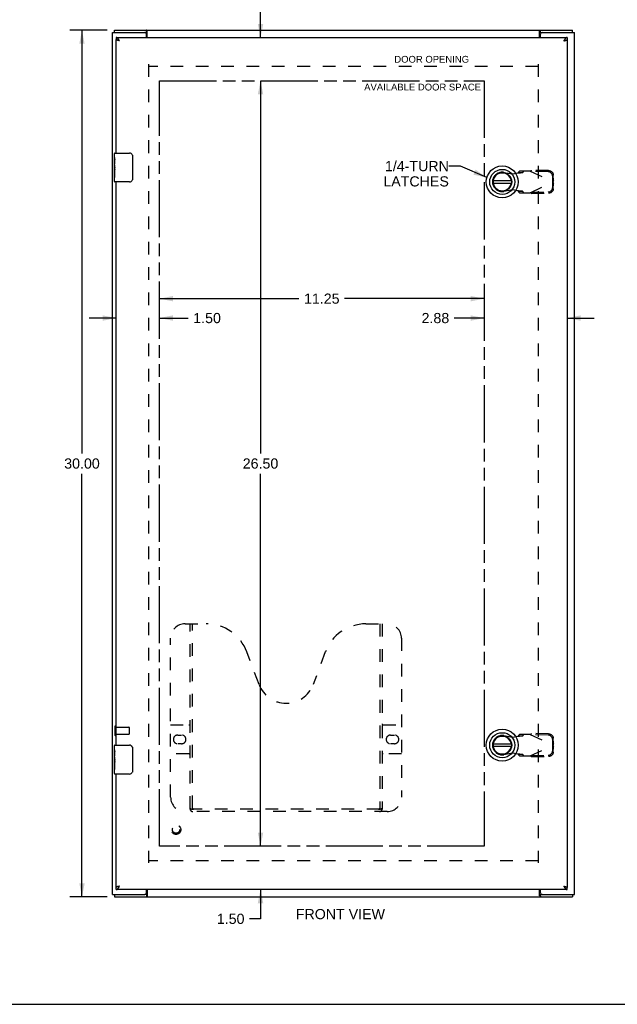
# Model space of a CAD drawing. Header units: inches. Extents: x 0 to 79.9, y 0 to 51.7.
# Tile 2 of 4: x 20.7 to 41.4, y 0 to 34.1. Entities that reach past the tile are written whole.
import ezdxf

# ---------------------------------------------------------------- set-up
doc = ezdxf.new("R2010")
doc.units = ezdxf.units.IN
doc.header["$LTSCALE"] = 4.392617
doc.header["$MEASUREMENT"] = 0
doc.linetypes.add('HIDDEN', pattern=[0.2, 0.1, -0.1])
doc.linetypes.add('PHANTOM', pattern=[0.8, 0.45, -0.05, 0.1, -0.05, 0.1, -0.05])
doc.layers.get('0').update_dxf_attribs({"linetype": 'CONTINUOUS'})
for name, color, linetype in [('02___PRT_ALL_AXES', 7, 'CONTINUOUS'), ('1-4_TURN_RH_OVER_24', 7, 'CONTINUOUS'), ('AVAILABLE_DOOR_SPACE', 7, 'CONTINUOUS'), ('DEFAULT_2', 8, 'HIDDEN'), ('DIMENSIONS', 7, 'CONTINUOUS')]:
    doc.layers.add(name, color=color, linetype=linetype)
doc.styles.get("Standard").update_dxf_attribs({"font": 'arial.ttf'})
doc.dimstyles.new('DIMSTYLE_1', dxfattribs={"dimtxt": 0.352349, "dimasz": 0.469799, "dimexe": 0.09, "dimexo": 0.07, "dimgap": 0.0375, "dimtad": 0, "dimtih": 1, "dimtoh": 1, "dimzin": 4, "dimdsep": 46, "dimtxsty": 'Standard', "dimblk": '_FILLED', "dimblk1": '_FILLED', "dimblk2": '_FILLED', "dimcen": 0.09, "dimazin": 1, "dimtfac": 1, "dimtofl": 0, "dimtmove": 0, "dimatfit": 3, "dimldrblk": '_FILLED', "dimfxl": 1, "dimtolj": 1, "dimtzin": 4, "dimarcsym": 0})
doc.dimstyles.get("Standard").update_dxf_attribs({"dimtxt": 0.399329, "dimasz": 0.469799, "dimexe": 0.09, "dimexo": 0.07, "dimgap": 0.09, "dimtad": 0, "dimtih": 1, "dimtoh": 1, "dimzin": 4, "dimdsep": 46, "dimtxsty": 'Standard', "dimblk": '_FILLED', "dimblk1": '_FILLED', "dimblk2": '_FILLED', "dimcen": 0.09, "dimazin": 1, "dimtp": 0.01, "dimtm": 0.01, "dimtfac": 1, "dimtofl": 0, "dimtmove": 0, "dimatfit": 3, "dimldrblk": '_FILLED', "dimfxl": 1, "dimtolj": 1, "dimtzin": 4, "dimarcsym": 0})

# ---------------------------------------------------------------- blocks, each defined once
blk = doc.blocks.new('_FILLED')
at = {"color": 0, "linetype": 'ByBlock'}
blk.add_solid([(0, 0), (-1, 0.2), (-1, -0.2)], dxfattribs=at)
blk = doc.blocks.new('*D2')
at = {"layer": 'DIMENSIONS', "color": 2, "linetype": 'Continuous'}
for p, q in [((23.739, 33.721), (22.442, 33.721)), ((22.865, 33.721), (22.865, 19.074)), ((22.865, 3.721), (22.865, 18.369)), ((23.739, 3.721), (22.442, 3.721))]:
    blk.add_line(p, q, dxfattribs=at)
at = {"layer": 'DIMENSIONS', "color": 2, "linetype": 'Continuous', "xscale": 0.4697986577, "yscale": 0.4697986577, "zscale": 0.4697986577}
for p, rotation in [((22.865, 33.721), 90), ((22.865, 3.721), 270)]:
    blk.add_blockref('_FILLED', p, dxfattribs=dict(at, rotation=rotation))
at = {"layer": 'DIMENSIONS', "color": 2, "linetype": 'Continuous', "insert": (22.865, 18.898), "char_height": 0.3523, "width": 1.23126, "attachment_point": 2, "line_spacing_factor": 0.9}
blk.add_mtext('30.00', dxfattribs=at)
blk = doc.blocks.new('*D7')
at = {"layer": 'DIMENSIONS', "color": 2, "linetype": 'Continuous'}
for p, q in [((29.051, 34.612), (28.64, 34.612)), ((29.051, 33.471), (29.051, 34.612)), ((29.051, 31.971), (29.051, 31.032))]:
    blk.add_line(p, q, dxfattribs=at)
at = {"layer": 'DIMENSIONS', "color": 2, "linetype": 'Continuous', "xscale": 0.4697986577, "yscale": 0.4697986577, "zscale": 0.4697986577}
for p, rotation in [((29.051, 33.471), 270), ((29.051, 31.971), 90)]:
    blk.add_blockref('_FILLED', p, dxfattribs=dict(at, rotation=rotation))
at = {"layer": 'DIMENSIONS', "color": 2, "linetype": 'Continuous', "insert": (28.464, 34.788), "char_height": 0.3523, "width": 0.9575, "attachment_point": 3, "line_spacing_factor": 0.9}
blk.add_mtext('1.50', dxfattribs=at)
blk = doc.blocks.new('*D8')
at = {"layer": 'DIMENSIONS', "color": 2, "linetype": 'Continuous'}
for p, q in [((29.051, 31.971), (29.051, 19.074)), ((29.051, 5.471), (29.051, 18.369))]:
    blk.add_line(p, q, dxfattribs=at)
at = {"layer": 'DIMENSIONS', "color": 2, "linetype": 'Continuous', "xscale": 0.4697986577, "yscale": 0.4697986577, "zscale": 0.4697986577}
for p, rotation in [((29.051, 31.971), 90), ((29.051, 5.471), 270)]:
    blk.add_blockref('_FILLED', p, dxfattribs=dict(at, rotation=rotation))
at = {"layer": 'DIMENSIONS', "color": 2, "linetype": 'Continuous', "insert": (29.051, 18.898), "char_height": 0.3523, "width": 1.23126, "attachment_point": 2, "line_spacing_factor": 0.9}
blk.add_mtext('26.50', dxfattribs=at)
blk = doc.blocks.new('*D9')
at = {"layer": 'DIMENSIONS', "color": 2, "linetype": 'Continuous'}
for p, q in [((29.051, 5.471), (29.051, 6.411)), ((29.051, 3.971), (29.051, 2.96)), ((29.051, 2.96), (28.671, 2.96))]:
    blk.add_line(p, q, dxfattribs=at)
at = {"layer": 'DIMENSIONS', "color": 2, "linetype": 'Continuous', "xscale": 0.4697986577, "yscale": 0.4697986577, "zscale": 0.4697986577}
for p, rotation in [((29.051, 5.471), 270), ((29.051, 3.971), 90)]:
    blk.add_blockref('_FILLED', p, dxfattribs=dict(at, rotation=rotation))
at = {"layer": 'DIMENSIONS', "color": 2, "linetype": 'Continuous', "insert": (28.495, 3.136), "char_height": 0.3523, "width": 0.9575, "attachment_point": 3, "line_spacing_factor": 0.9}
blk.add_mtext('1.50', dxfattribs=at)
blk = doc.blocks.new('*D10')
at = {"layer": 'DIMENSIONS', "color": 2, "linetype": 'Continuous'}
for p, q in [((24.049, 23.758), (23.11, 23.758)), ((25.549, 23.758), (26.544, 23.758))]:
    blk.add_line(p, q, dxfattribs=at)
at = {"layer": 'DIMENSIONS', "color": 2, "linetype": 'Continuous', "xscale": 0.4697986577, "yscale": 0.4697986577, "zscale": 0.4697986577}
blk.add_blockref('_FILLED', (24.049, 23.758), dxfattribs=at)
at = {"layer": 'DIMENSIONS', "color": 2, "linetype": 'Continuous', "xscale": 0.4697986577, "yscale": 0.4697986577, "zscale": 0.4697986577, "rotation": 180}
blk.add_blockref('_FILLED', (25.549, 23.758), dxfattribs=at)
at = {"layer": 'DIMENSIONS', "color": 2, "linetype": 'Continuous', "insert": (26.72, 23.934), "char_height": 0.3523, "width": 0.9575, "attachment_point": 1, "line_spacing_factor": 0.9}
blk.add_mtext('1.50', dxfattribs=at)
blk = doc.blocks.new('*D11')
at = {"layer": 'DIMENSIONS', "color": 2, "linetype": 'Continuous'}
for p, q in [((25.549, 24.429), (30.383, 24.429)), ((36.799, 24.429), (31.966, 24.429))]:
    blk.add_line(p, q, dxfattribs=at)
at = {"layer": 'DIMENSIONS', "color": 2, "linetype": 'Continuous', "xscale": 0.4697986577, "yscale": 0.4697986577, "zscale": 0.4697986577, "rotation": 180}
blk.add_blockref('_FILLED', (25.549, 24.429), dxfattribs=at)
at = {"layer": 'DIMENSIONS', "color": 2, "linetype": 'Continuous', "xscale": 0.4697986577, "yscale": 0.4697986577, "zscale": 0.4697986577}
blk.add_blockref('_FILLED', (36.799, 24.429), dxfattribs=at)
at = {"layer": 'DIMENSIONS', "color": 2, "linetype": 'Continuous', "insert": (31.174, 24.606), "char_height": 0.3523, "width": 1.23126, "attachment_point": 2, "line_spacing_factor": 0.9}
blk.add_mtext('11.25', dxfattribs=at)
blk = doc.blocks.new('*D12')
at = {"layer": 'DIMENSIONS', "color": 2, "linetype": 'Continuous'}
for p, q in [((36.799, 23.758), (35.765, 23.758)), ((39.674, 23.758), (40.614, 23.758))]:
    blk.add_line(p, q, dxfattribs=at)
at = {"layer": 'DIMENSIONS', "color": 2, "linetype": 'Continuous', "xscale": 0.4697986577, "yscale": 0.4697986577, "zscale": 0.4697986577}
blk.add_blockref('_FILLED', (36.799, 23.758), dxfattribs=at)
at = {"layer": 'DIMENSIONS', "color": 2, "linetype": 'Continuous', "xscale": 0.4697986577, "yscale": 0.4697986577, "zscale": 0.4697986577, "rotation": 180}
blk.add_blockref('_FILLED', (39.674, 23.758), dxfattribs=at)
at = {"layer": 'DIMENSIONS', "color": 2, "linetype": 'Continuous', "insert": (35.589, 23.934), "char_height": 0.3523, "width": 0.9575, "attachment_point": 3, "line_spacing_factor": 0.9}
blk.add_mtext('2.88', dxfattribs=at)

msp = doc.modelspace()

# ---------------------------------------------------------------- linework, layer by layer
at = {"color": 3, "linetype": 'Continuous'}
for p, q in [((23.924, 3.796), (23.924, 33.646)), ((23.924, 33.646), (25.039, 33.646)), ((23.987, 33.721), (39.861, 33.721)), ((24.049, 33.471), (39.674, 33.471)), ((25.099, 33.471), (25.099, 33.586)), ((25.126, 33.471), (25.126, 33.691)), ((38.722, 33.471), (38.722, 33.691)), ((38.749, 33.471), (38.749, 33.586)), ((38.809, 33.646), (39.924, 33.646)), ((39.924, 3.796), (39.924, 33.646)), ((24.049, 29.471), (24.049, 33.396)), ((24.122, 33.365), (24.116, 33.366)), ((24.127, 33.364), (24.122, 33.365)), ((24.132, 33.362), (24.127, 33.364)), ((24.138, 33.361), (24.132, 33.362)), ((24.144, 33.36), (24.138, 33.361)), ((24.152, 33.358), (24.144, 33.36)), ((24.155, 33.373), (24.151, 33.379)), ((24.166, 33.354), (24.152, 33.358)), ((24.159, 33.367), (24.155, 33.373)), ((24.166, 33.354), (24.159, 33.367)), ((39.565, 33.367), (39.557, 33.354)), ((39.569, 33.373), (39.565, 33.367)), ((39.577, 33.359), (39.586, 33.361)), ((39.586, 33.361), (39.591, 33.362)), ((39.591, 33.362), (39.597, 33.364)), ((39.597, 33.364), (39.602, 33.365)), ((39.602, 33.365), (39.607, 33.366)), ((39.607, 33.366), (39.613, 33.367)), ((39.674, 33.396), (39.674, 4.046)), ((24.049, 8.971), (24.049, 28.471)), ((24.049, 4.046), (24.049, 7.971)), ((23.924, 3.796), (25.039, 3.796)), ((39.674, 3.971), (24.049, 3.971)), ((24.124, 4.079), (24.119, 4.077)), ((24.13, 4.08), (24.124, 4.079)), ((24.135, 4.081), (24.13, 4.08)), ((24.144, 4.083), (24.135, 4.081)), ((24.155, 4.086), (24.144, 4.083)), ((24.166, 4.088), (24.155, 4.086)), ((24.155, 4.07), (24.159, 4.076)), ((24.159, 4.076), (24.166, 4.088)), ((25.099, 3.856), (25.099, 3.971)), ((25.126, 3.971), (25.126, 3.752)), ((38.722, 3.752), (38.722, 3.971)), ((38.749, 3.856), (38.749, 3.971)), ((38.809, 3.796), (39.924, 3.796)), ((39.557, 4.088), (39.56, 4.088)), ((39.557, 4.088), (39.565, 4.076)), ((39.56, 4.088), (39.572, 4.085)), ((39.565, 4.076), (39.569, 4.07)), ((39.569, 4.07), (39.573, 4.064)), ((39.572, 4.085), (39.58, 4.083)), ((39.58, 4.083), (39.586, 4.082)), ((39.586, 4.082), (39.591, 4.08)), ((39.591, 4.08), (39.597, 4.079)), ((39.597, 4.079), (39.602, 4.078)), ((39.602, 4.078), (39.607, 4.077)), ((23.987, 3.721), (39.861, 3.721))]:
    msp.add_line(p, q, dxfattribs=at)
at = {"color": 7, "linetype": 'Continuous'}
for p, q in [((23.987, 33.646), (23.987, 33.721)), ((24.049, 33.471), (24.049, 33.396)), ((25.039, 33.646), (25.101, 33.646)), ((25.101, 33.646), (25.101, 33.721)), ((38.748, 33.646), (38.748, 33.721)), ((38.748, 33.646), (38.809, 33.646)), ((39.674, 33.471), (39.674, 33.396)), ((39.861, 33.646), (39.861, 33.721)), ((24.004, 29.471), (24.514, 29.471)), ((24.614, 29.371), (24.614, 28.571)), ((23.989, 28.856), (23.989, 28.889)), ((23.989, 28.486), (23.989, 28.626)), ((24.514, 28.471), (24.004, 28.471)), ((37.737, 28.511), (37.112, 28.511)), ((37.112, 28.432), (37.737, 28.432)), ((24.004, 8.971), (24.514, 8.971)), ((24.614, 8.871), (24.614, 8.071)), ((37.737, 9.011), (37.112, 9.011)), ((37.112, 8.932), (37.737, 8.932)), ((23.989, 8.356), (23.989, 8.389)), ((23.989, 7.986), (23.989, 8.126)), ((24.514, 7.971), (24.004, 7.971)), ((23.987, 3.796), (23.987, 3.721)), ((24.049, 3.971), (24.049, 4.046)), ((25.101, 3.796), (25.039, 3.796)), ((25.101, 3.796), (25.101, 3.721)), ((38.809, 3.796), (38.748, 3.796)), ((38.748, 3.796), (38.748, 3.721)), ((39.674, 3.971), (39.674, 4.046)), ((39.861, 3.796), (39.861, 3.721)), ((0, 0), (79.866, 0))]:
    msp.add_line(p, q, dxfattribs=at)
at = {"color": 3, "linetype": 'Continuous'}
for points in [[(24.151, 33.379), (24.149, 33.382), (24.147, 33.385), (24.145, 33.388), (24.143, 33.391), (24.141, 33.393), (24.139, 33.396), (24.137, 33.399), (24.135, 33.402), (24.133, 33.405), (24.131, 33.407), (24.129, 33.41), (24.127, 33.413), (24.125, 33.415), (24.124, 33.418), (24.122, 33.421), (24.12, 33.423), (24.118, 33.426), (24.116, 33.428), (24.114, 33.43), (24.112, 33.433), (24.11, 33.435), (24.108, 33.437), (24.106, 33.439), (24.104, 33.441), (24.102, 33.443), (24.1, 33.445), (24.098, 33.447), (24.096, 33.449), (24.094, 33.451), (24.092, 33.452), (24.09, 33.454), (24.088, 33.456), (24.086, 33.457), (24.085, 33.459), (24.083, 33.46), (24.081, 33.461), (24.079, 33.462), (24.077, 33.464), (24.075, 33.465), (24.073, 33.466), (24.071, 33.467), (24.069, 33.467), (24.067, 33.468), (24.065, 33.469), (24.063, 33.469), (24.061, 33.47), (24.059, 33.47), (24.057, 33.471), (24.055, 33.471), (24.053, 33.471), (24.051, 33.471), (24.049, 33.471)], [(25.117, 33.706), (25.116, 33.708), (25.115, 33.71), (25.114, 33.711), (25.113, 33.713), (25.111, 33.715), (25.11, 33.716), (25.109, 33.717), (25.108, 33.718), (25.107, 33.719), (25.106, 33.72), (25.105, 33.721), (25.104, 33.721), (25.103, 33.721), (25.102, 33.721), (25.101, 33.721)], [(25.126, 33.691), (25.125, 33.692), (25.124, 33.693), (25.123, 33.695), (25.122, 33.696), (25.121, 33.698), (25.12, 33.7), (25.119, 33.702), (25.117, 33.706)], [(38.722, 33.691), (38.723, 33.692), (38.725, 33.693), (38.726, 33.695), (38.727, 33.696), (38.728, 33.698), (38.729, 33.7), (38.73, 33.702)], [(38.73, 33.702), (38.732, 33.706), (38.733, 33.708), (38.734, 33.71), (38.735, 33.711), (38.736, 33.713), (38.737, 33.715), (38.739, 33.716), (38.74, 33.717), (38.741, 33.718), (38.742, 33.719), (38.743, 33.72), (38.744, 33.721), (38.745, 33.721), (38.746, 33.721), (38.747, 33.721), (38.748, 33.721)], [(39.674, 33.471), (39.672, 33.471), (39.671, 33.471), (39.669, 33.471), (39.667, 33.471), (39.665, 33.47), (39.663, 33.47), (39.661, 33.469), (39.659, 33.469), (39.657, 33.468), (39.655, 33.467), (39.653, 33.467), (39.651, 33.466), (39.649, 33.465), (39.647, 33.464), (39.645, 33.462), (39.643, 33.461), (39.641, 33.46), (39.639, 33.459), (39.637, 33.457), (39.635, 33.456), (39.633, 33.454), (39.632, 33.452), (39.63, 33.451), (39.628, 33.449), (39.626, 33.447), (39.624, 33.445), (39.622, 33.443), (39.62, 33.441), (39.618, 33.439), (39.616, 33.437), (39.614, 33.435), (39.612, 33.433), (39.61, 33.43), (39.608, 33.428), (39.606, 33.426), (39.604, 33.423), (39.602, 33.421), (39.6, 33.418), (39.598, 33.415), (39.596, 33.413), (39.594, 33.41), (39.593, 33.407), (39.591, 33.405), (39.589, 33.402), (39.587, 33.399), (39.585, 33.396), (39.583, 33.393), (39.581, 33.391), (39.579, 33.388), (39.577, 33.385), (39.575, 33.382), (39.573, 33.379), (39.569, 33.373)], [(24.116, 33.366), (24.111, 33.367), (24.109, 33.368), (24.106, 33.369), (24.104, 33.369), (24.101, 33.37), (24.099, 33.371), (24.097, 33.371), (24.094, 33.372), (24.092, 33.373), (24.09, 33.373), (24.088, 33.374), (24.086, 33.375), (24.084, 33.375), (24.082, 33.376), (24.08, 33.377), (24.078, 33.377), (24.076, 33.378), (24.074, 33.379), (24.072, 33.379), (24.071, 33.38), (24.069, 33.381), (24.068, 33.381), (24.066, 33.382), (24.065, 33.383), (24.063, 33.383), (24.062, 33.384), (24.061, 33.385), (24.059, 33.385), (24.058, 33.386), (24.057, 33.387), (24.056, 33.387), (24.055, 33.388), (24.054, 33.388), (24.054, 33.389), (24.053, 33.39), (24.052, 33.39), (24.052, 33.391), (24.051, 33.392), (24.051, 33.392), (24.05, 33.393), (24.05, 33.394), (24.05, 33.394), (24.05, 33.395), (24.049, 33.396), (24.049, 33.396)], [(39.557, 33.354), (39.56, 33.355), (39.577, 33.359)], [(39.613, 33.367), (39.615, 33.368), (39.618, 33.369), (39.62, 33.369), (39.622, 33.37), (39.625, 33.371), (39.627, 33.371), (39.629, 33.372), (39.632, 33.373), (39.634, 33.373), (39.636, 33.374), (39.638, 33.375), (39.64, 33.375), (39.642, 33.376), (39.644, 33.377), (39.646, 33.377), (39.648, 33.378), (39.65, 33.379), (39.651, 33.379), (39.653, 33.38), (39.655, 33.381), (39.656, 33.381), (39.658, 33.382), (39.659, 33.383), (39.661, 33.383), (39.662, 33.384), (39.663, 33.385), (39.664, 33.385), (39.666, 33.386), (39.667, 33.387), (39.668, 33.387), (39.669, 33.388), (39.669, 33.388), (39.67, 33.389), (39.671, 33.39), (39.672, 33.39), (39.672, 33.391), (39.673, 33.392), (39.673, 33.392), (39.674, 33.393), (39.674, 33.394), (39.674, 33.394), (39.674, 33.395), (39.674, 33.396), (39.674, 33.396)], [(24.111, 4.075), (24.109, 4.075), (24.106, 4.074), (24.104, 4.073), (24.101, 4.073), (24.099, 4.072), (24.097, 4.071), (24.094, 4.071), (24.092, 4.07), (24.09, 4.069), (24.088, 4.069), (24.086, 4.068), (24.084, 4.067), (24.082, 4.067), (24.08, 4.066), (24.078, 4.065), (24.076, 4.065), (24.074, 4.064), (24.072, 4.063), (24.071, 4.063), (24.069, 4.062), (24.068, 4.061), (24.066, 4.061), (24.065, 4.06), (24.063, 4.059), (24.062, 4.059), (24.061, 4.058), (24.059, 4.058), (24.058, 4.057), (24.057, 4.056), (24.056, 4.056), (24.055, 4.055), (24.054, 4.054), (24.054, 4.054), (24.053, 4.053), (24.052, 4.052), (24.052, 4.052), (24.051, 4.051), (24.051, 4.05), (24.05, 4.05), (24.05, 4.049), (24.05, 4.048), (24.05, 4.048), (24.049, 4.047), (24.049, 4.046)], [(24.049, 3.971), (24.051, 3.971), (24.053, 3.972), (24.055, 3.972), (24.057, 3.972), (24.059, 3.972), (24.061, 3.973), (24.063, 3.973), (24.065, 3.974), (24.067, 3.975), (24.069, 3.975), (24.071, 3.976), (24.073, 3.977), (24.075, 3.978), (24.077, 3.979), (24.079, 3.98), (24.081, 3.981), (24.083, 3.983), (24.085, 3.984), (24.086, 3.986), (24.088, 3.987), (24.09, 3.989), (24.092, 3.99), (24.094, 3.992), (24.096, 3.994), (24.098, 3.996), (24.1, 3.997), (24.102, 3.999), (24.104, 4.001), (24.106, 4.003), (24.108, 4.006), (24.11, 4.008), (24.112, 4.01), (24.114, 4.012), (24.116, 4.015), (24.118, 4.017), (24.12, 4.02), (24.122, 4.022), (24.124, 4.025), (24.125, 4.027), (24.127, 4.03), (24.129, 4.033), (24.131, 4.035), (24.133, 4.038), (24.135, 4.041), (24.137, 4.044), (24.139, 4.046), (24.141, 4.049), (24.143, 4.052), (24.145, 4.055), (24.147, 4.058), (24.149, 4.061), (24.151, 4.064), (24.155, 4.07)], [(24.119, 4.077), (24.116, 4.077), (24.111, 4.075)], [(25.126, 3.752), (25.125, 3.751), (25.124, 3.75), (25.123, 3.748), (25.122, 3.746), (25.121, 3.745), (25.12, 3.743), (25.119, 3.741)], [(38.722, 3.752), (38.723, 3.751), (38.725, 3.75), (38.726, 3.748), (38.727, 3.746), (38.728, 3.745), (38.729, 3.743), (38.73, 3.741), (38.732, 3.737)], [(39.573, 4.064), (39.575, 4.061), (39.577, 4.058), (39.579, 4.055), (39.581, 4.052), (39.583, 4.049), (39.585, 4.046), (39.587, 4.044), (39.589, 4.041), (39.591, 4.038), (39.593, 4.035), (39.594, 4.033), (39.596, 4.03), (39.598, 4.027), (39.6, 4.025), (39.602, 4.022), (39.604, 4.02), (39.606, 4.017), (39.608, 4.015), (39.61, 4.012), (39.612, 4.01), (39.614, 4.008), (39.616, 4.006), (39.618, 4.003), (39.62, 4.001), (39.622, 3.999), (39.624, 3.997), (39.626, 3.996), (39.628, 3.994), (39.63, 3.992), (39.632, 3.99), (39.633, 3.989), (39.635, 3.987), (39.637, 3.986), (39.639, 3.984), (39.641, 3.983), (39.643, 3.981), (39.645, 3.98), (39.647, 3.979), (39.649, 3.978), (39.651, 3.977), (39.653, 3.976), (39.655, 3.975), (39.657, 3.975), (39.659, 3.974), (39.661, 3.973), (39.663, 3.973), (39.665, 3.972), (39.667, 3.972), (39.669, 3.972), (39.671, 3.972), (39.672, 3.971), (39.674, 3.971)], [(39.607, 4.077), (39.613, 4.075), (39.615, 4.075), (39.618, 4.074), (39.62, 4.073), (39.622, 4.073), (39.625, 4.072), (39.627, 4.071), (39.629, 4.071), (39.632, 4.07), (39.634, 4.069), (39.636, 4.069), (39.638, 4.068), (39.64, 4.067), (39.642, 4.067), (39.644, 4.066), (39.646, 4.065), (39.648, 4.065), (39.65, 4.064), (39.651, 4.063), (39.653, 4.063), (39.655, 4.062), (39.656, 4.061), (39.658, 4.061), (39.659, 4.06), (39.661, 4.059), (39.662, 4.059), (39.663, 4.058), (39.664, 4.058), (39.666, 4.057), (39.667, 4.056), (39.668, 4.056), (39.669, 4.055), (39.669, 4.054), (39.67, 4.054), (39.671, 4.053), (39.672, 4.052), (39.672, 4.052), (39.673, 4.051), (39.673, 4.05), (39.674, 4.05), (39.674, 4.049), (39.674, 4.048), (39.674, 4.048), (39.674, 4.047), (39.674, 4.046)], [(25.119, 3.741), (25.117, 3.737), (25.116, 3.735), (25.115, 3.733), (25.114, 3.731), (25.113, 3.73), (25.111, 3.728), (25.11, 3.727), (25.109, 3.725), (25.108, 3.724), (25.107, 3.723), (25.106, 3.723), (25.105, 3.722), (25.104, 3.722), (25.103, 3.722), (25.102, 3.721), (25.101, 3.721)], [(38.732, 3.737), (38.733, 3.735), (38.734, 3.733), (38.735, 3.731), (38.736, 3.73), (38.737, 3.728), (38.739, 3.727), (38.74, 3.725), (38.741, 3.724), (38.742, 3.723), (38.743, 3.723), (38.744, 3.722), (38.745, 3.722), (38.746, 3.722), (38.747, 3.721), (38.748, 3.721)]]:
    msp.add_lwpolyline(points, dxfattribs=at)
at = {"color": 7, "linetype": 'Continuous'}
for points in [[(25.113, 33.64), (25.11, 33.642), (25.109, 33.643), (25.108, 33.643), (25.107, 33.644), (25.106, 33.645), (25.105, 33.645), (25.104, 33.646), (25.103, 33.646), (25.102, 33.646), (25.101, 33.646)], [(25.126, 33.635), (25.126, 33.635), (25.125, 33.635), (25.124, 33.635), (25.123, 33.635), (25.122, 33.635), (25.121, 33.635), (25.119, 33.635), (25.118, 33.636), (25.117, 33.637), (25.116, 33.637), (25.115, 33.638), (25.114, 33.639), (25.113, 33.64)], [(38.722, 33.635), (38.723, 33.635), (38.724, 33.635), (38.725, 33.635), (38.726, 33.635), (38.727, 33.635), (38.728, 33.635), (38.73, 33.635), (38.731, 33.636), (38.732, 33.637), (38.733, 33.637), (38.734, 33.638), (38.735, 33.639), (38.736, 33.64), (38.738, 33.642)], [(38.738, 33.642), (38.739, 33.643), (38.74, 33.643), (38.742, 33.644), (38.743, 33.645), (38.744, 33.645), (38.745, 33.646), (38.746, 33.646), (38.747, 33.646), (38.748, 33.646)], [(24.608, 29.408), (24.61, 29.402), (24.611, 29.396), (24.613, 29.39), (24.614, 29.384), (24.614, 29.378), (24.614, 29.371)], [(24.614, 28.571), (24.614, 28.565), (24.614, 28.559), (24.613, 28.553), (24.611, 28.547), (24.61, 28.541), (24.608, 28.535)], [(24.608, 8.908), (24.61, 8.902), (24.611, 8.896), (24.613, 8.89), (24.614, 8.884), (24.614, 8.878), (24.614, 8.871)], [(24.614, 8.071), (24.614, 8.065), (24.614, 8.059), (24.613, 8.053), (24.611, 8.047), (24.61, 8.041), (24.608, 8.035)], [(25.11, 3.801), (25.109, 3.8), (25.108, 3.799), (25.107, 3.799), (25.106, 3.798), (25.105, 3.797), (25.104, 3.797), (25.103, 3.797), (25.102, 3.796), (25.101, 3.796)], [(25.126, 3.807), (25.126, 3.808), (25.125, 3.808), (25.124, 3.808), (25.123, 3.808), (25.122, 3.808), (25.121, 3.808), (25.119, 3.807), (25.118, 3.807), (25.117, 3.806), (25.116, 3.805), (25.115, 3.805), (25.114, 3.804), (25.113, 3.803), (25.11, 3.801)], [(38.722, 3.807), (38.723, 3.808), (38.724, 3.808), (38.725, 3.808), (38.726, 3.808), (38.727, 3.808), (38.728, 3.808), (38.73, 3.807), (38.731, 3.807), (38.732, 3.806), (38.733, 3.805), (38.734, 3.805), (38.735, 3.804), (38.736, 3.803)], [(38.736, 3.803), (38.738, 3.801), (38.739, 3.8), (38.74, 3.799), (38.742, 3.799), (38.743, 3.798), (38.744, 3.797), (38.745, 3.797), (38.746, 3.797), (38.747, 3.796), (38.748, 3.796)]]:
    msp.add_lwpolyline(points, dxfattribs=at)
for centre, radius in [((37.424, 28.471), 0.551), ((37.424, 28.471), 0.433), ((37.424, 28.471), 0.329), ((37.424, 28.471), 0.317), ((37.424, 8.971), 0.551), ((37.424, 8.971), 0.433), ((37.424, 8.971), 0.329), ((37.424, 8.971), 0.317)]:
    msp.add_circle(centre, radius, dxfattribs=at)
at = {"color": 3, "linetype": 'Continuous'}
for centre, start, end in [((25.039, 33.586), 0, 90), ((38.809, 33.586), 90, 180), ((25.039, 3.856), 270, 360), ((38.809, 3.856), 180, 270)]:
    msp.add_arc(centre, 0.06, start, end, dxfattribs=at)
at = {"color": 7, "linetype": 'Continuous'}
for centre, radius, start, end in [((24.004, 29.456), 0.015, 90, 180), ((24.514, 29.371), 0.1, 21.1999, 90), ((37.424, 28.471), 0.315, 10.0787, 349.9213), ((24.004, 28.486), 0.015, 180, 270), ((24.514, 28.571), 0.1, 270, 338.8001), ((37.424, 8.971), 0.315, 10.0787, 349.9213), ((24.004, 8.956), 0.015, 90, 180), ((24.514, 8.871), 0.1, 21.1999, 90), ((24.004, 7.986), 0.015, 180, 270), ((24.514, 8.071), 0.1, 270, 338.8001)]:
    msp.add_arc(centre, radius, start, end, dxfattribs=at)
at = {"layer": '02___PRT_ALL_AXES', "color": 7, "linetype": 'Continuous'}
for p, q in [((23.989, 29.312), (23.989, 29.456)), ((23.989, 29.233), (23.989, 29.309)), ((23.998, 29.254), (23.989, 29.254)), ((23.989, 29.223), (23.989, 29.233)), ((23.989, 29.087), (23.989, 29.223)), ((23.989, 29.056), (23.989, 29.087)), ((23.989, 29.087), (23.999, 29.087)), ((23.992, 29.024), (23.989, 29.024)), ((23.999, 29.087), (23.999, 29.243)), ((23.989, 28.892), (23.999, 28.892)), ((23.989, 28.856), (23.999, 28.856)), ((23.989, 28.626), (23.989, 28.793)), ((23.989, 28.793), (23.999, 28.793)), ((23.999, 28.903), (23.999, 28.956)), ((23.999, 28.626), (23.999, 28.856)), ((23.989, 28.486), (23.989, 28.626)), ((23.989, 28.626), (23.999, 28.626)), ((23.989, 8.812), (23.989, 8.956)), ((23.989, 8.733), (23.989, 8.809)), ((23.998, 8.754), (23.989, 8.754)), ((23.989, 8.723), (23.989, 8.733)), ((23.989, 8.587), (23.989, 8.723)), ((23.989, 8.587), (23.999, 8.587)), ((23.989, 8.556), (23.989, 8.587)), ((23.992, 8.524), (23.989, 8.524)), ((23.999, 8.587), (23.999, 8.743)), ((23.989, 8.392), (23.999, 8.392)), ((23.989, 8.356), (23.999, 8.356)), ((23.989, 8.293), (23.999, 8.293)), ((23.989, 8.126), (23.989, 8.293)), ((23.999, 8.403), (23.999, 8.456)), ((23.999, 8.126), (23.999, 8.356)), ((23.989, 8.126), (23.999, 8.126)), ((23.989, 7.986), (23.989, 8.126))]:
    msp.add_line(p, q, dxfattribs=at)
at = {"layer": '02___PRT_ALL_AXES', "color": 8, "linetype": 'HIDDEN'}
for p, q in [((24.042, 9.595), (24.489, 9.595)), ((24.042, 9.347), (24.042, 9.595)), ((24.042, 9.347), (24.489, 9.347))]:
    msp.add_line(p, q, dxfattribs=at)
at = {"layer": '02___PRT_ALL_AXES', "color": 7, "linetype": 'Continuous'}
for points in [[(23.989, 29.312), (23.99, 29.309), (23.99, 29.305), (23.991, 29.3), (23.992, 29.293), (23.993, 29.287), (23.995, 29.279), (23.996, 29.271), (23.997, 29.262), (23.999, 29.253), (23.999, 29.243)], [(23.989, 29.056), (23.99, 29.049), (23.99, 29.042), (23.991, 29.033), (23.992, 29.025), (23.993, 29.016), (23.994, 29.007), (23.996, 28.998), (23.997, 28.989), (23.997, 28.98), (23.998, 28.972), (23.999, 28.964), (23.999, 28.956)], [(23.989, 28.793), (23.989, 28.917), (23.989, 28.92), (23.989, 29.054)], [(23.999, 28.903), (23.999, 28.897), (23.999, 28.891), (23.998, 28.885), (23.997, 28.879), (23.997, 28.873), (23.996, 28.867)], [(23.989, 8.812), (23.99, 8.809), (23.99, 8.805), (23.991, 8.8), (23.992, 8.793), (23.993, 8.787), (23.995, 8.779), (23.996, 8.771), (23.997, 8.762), (23.999, 8.753), (23.999, 8.743)], [(23.989, 8.556), (23.99, 8.549), (23.99, 8.542), (23.991, 8.533), (23.992, 8.525), (23.993, 8.516), (23.994, 8.507), (23.996, 8.498), (23.997, 8.489), (23.997, 8.48), (23.998, 8.472), (23.999, 8.464), (23.999, 8.456)], [(23.989, 8.293), (23.989, 8.417), (23.989, 8.42), (23.989, 8.554)], [(23.999, 8.403), (23.999, 8.397), (23.999, 8.391), (23.998, 8.385), (23.997, 8.379), (23.997, 8.373), (23.996, 8.367)]]:
    msp.add_lwpolyline(points, dxfattribs=at)
at = {"layer": '02___PRT_ALL_AXES', "color": 8, "linetype": 'HIDDEN'}
msp.add_circle((26.124, 6.046), 0.124, dxfattribs=at)
at = {"layer": '02___PRT_ALL_AXES', "color": 7, "linetype": 'Continuous'}
for centre in [(24.189, 28.889), (24.189, 8.389)]:
    msp.add_ellipse(centre, major_axis=(0.2, 0), ratio=0.432808, start_param=3.141593, end_param=3.403409, dxfattribs=at)
at = {"layer": 'AVAILABLE_DOOR_SPACE', "color": 40, "linetype": 'PHANTOM'}
for p, q in [((25.549, 5.471), (25.549, 31.971)), ((25.549, 31.971), (36.799, 31.971)), ((36.799, 31.971), (36.799, 5.471)), ((36.799, 5.471), (25.549, 5.471))]:
    msp.add_line(p, q, dxfattribs=at)
at = {"layer": 'DEFAULT_2', "color": 8, "linetype": 'HIDDEN'}
for p, q in [((25.174, 32.546), (25.174, 4.896)), ((38.672, 32.471), (25.176, 32.471)), ((38.674, 32.546), (38.674, 4.896)), ((37.484, 28.801), (37.779, 28.747)), ((37.779, 28.747), (37.976, 28.785)), ((38.021, 28.845), (37.98, 28.799)), ((37.98, 28.799), (38.135, 28.799)), ((38.395, 28.845), (38.021, 28.845)), ((38.135, 28.799), (38.176, 28.845)), ((38.395, 28.845), (39.182, 28.471)), ((38.423, 28.832), (38.443, 28.874)), ((39.014, 28.822), (38.423, 28.832)), ((39.033, 28.863), (38.443, 28.874)), ((39.176, 28.474), (39.173, 28.667)), ((39.196, 28.516), (39.192, 28.709)), ((38.395, 28.097), (39.182, 28.471)), ((39.173, 28.275), (39.176, 28.468)), ((39.196, 28.516), (39.176, 28.474)), ((39.176, 28.468), (39.196, 28.427)), ((39.187, 28.486), (39.182, 28.471)), ((39.192, 28.234), (39.196, 28.427)), ((39.196, 28.516), (39.194, 28.509)), ((37.779, 28.196), (37.484, 28.142)), ((37.976, 28.158), (37.779, 28.196)), ((38.135, 28.143), (37.98, 28.143)), ((37.98, 28.143), (38.021, 28.097)), ((38.021, 28.097), (38.395, 28.097)), ((38.176, 28.097), (38.135, 28.143)), ((38.423, 28.111), (39.014, 28.121)), ((38.443, 28.069), (38.423, 28.111)), ((38.443, 28.069), (39.033, 28.079)), ((26.437, 13.171), (27.173, 13.171)), ((26.612, 6.761), (26.612, 13.171)), ((26.692, 6.791), (26.692, 13.171)), ((32.701, 13.171), (33.437, 13.171)), ((33.182, 13.171), (33.182, 6.791)), ((33.262, 13.171), (33.262, 6.761)), ((25.937, 7.171), (25.937, 12.671)), ((33.937, 12.671), (33.937, 7.171)), ((29.001, 11.07), (28.578, 12.198)), ((31.296, 12.198), (30.873, 11.07)), ((23.999, 9.613), (23.999, 9.329)), ((24.042, 9.613), (24.042, 9.329)), ((24.499, 9.585), (24.499, 9.357)), ((25.937, 9.671), (26.572, 9.671)), ((33.302, 9.671), (33.937, 9.671)), ((26.181, 9.321), (26.318, 9.321)), ((33.556, 9.321), (33.693, 9.321)), ((37.484, 9.301), (37.779, 9.247)), ((37.779, 9.247), (37.976, 9.285)), ((38.021, 9.345), (37.98, 9.299)), ((37.98, 9.299), (38.135, 9.299)), ((38.395, 9.345), (38.021, 9.345)), ((38.135, 9.299), (38.176, 9.345)), ((38.395, 9.345), (39.182, 8.971)), ((38.423, 9.332), (38.443, 9.374)), ((39.014, 9.322), (38.423, 9.332)), ((39.033, 9.363), (38.443, 9.374)), ((39.196, 9.016), (39.192, 9.209)), ((26.318, 9.021), (26.181, 9.021)), ((33.693, 9.021), (33.556, 9.021)), ((38.395, 8.597), (39.182, 8.971)), ((39.176, 8.974), (39.173, 9.167)), ((39.173, 8.775), (39.176, 8.968)), ((39.196, 9.016), (39.176, 8.974)), ((39.176, 8.968), (39.196, 8.927)), ((39.187, 8.986), (39.182, 8.971)), ((39.192, 8.734), (39.196, 8.927)), ((39.196, 9.016), (39.194, 9.009)), ((26.572, 8.671), (25.937, 8.671)), ((33.937, 8.671), (33.302, 8.671)), ((37.779, 8.696), (37.484, 8.642)), ((37.976, 8.658), (37.779, 8.696)), ((38.135, 8.643), (37.98, 8.643)), ((37.98, 8.643), (38.021, 8.597)), ((38.021, 8.597), (38.395, 8.597)), ((38.176, 8.597), (38.135, 8.643)), ((38.423, 8.611), (39.014, 8.621)), ((38.443, 8.569), (38.423, 8.611)), ((38.443, 8.569), (39.033, 8.579)), ((33.437, 6.671), (26.437, 6.671)), ((33.178, 6.751), (26.696, 6.751)), ((38.672, 4.971), (25.176, 4.971))]:
    msp.add_line(p, q, dxfattribs=at)
for points in [[(37.98, 28.799), (37.979, 28.797), (37.979, 28.794), (37.978, 28.792), (37.977, 28.79), (37.977, 28.787), (37.976, 28.785)], [(37.976, 28.785), (37.992, 28.786), (38.008, 28.787), (38.023, 28.788), (38.038, 28.789), (38.053, 28.79), (38.067, 28.791), (38.079, 28.792), (38.091, 28.793), (38.102, 28.794), (38.111, 28.795), (38.119, 28.796), (38.126, 28.797), (38.131, 28.798), (38.135, 28.799)], [(38.395, 28.845), (38.403, 28.85), (38.411, 28.855), (38.419, 28.86), (38.427, 28.864), (38.435, 28.869), (38.443, 28.874)], [(39.173, 28.667), (39.171, 28.682), (39.169, 28.697), (39.165, 28.712), (39.16, 28.726), (39.153, 28.739), (39.145, 28.752), (39.135, 28.764), (39.125, 28.775), (39.113, 28.786), (39.101, 28.795), (39.088, 28.803), (39.074, 28.809), (39.059, 28.814), (39.044, 28.818), (39.029, 28.821), (39.014, 28.822)], [(39.033, 28.863), (39.049, 28.862), (39.064, 28.86), (39.079, 28.856), (39.093, 28.851), (39.107, 28.844), (39.121, 28.836), (39.133, 28.827), (39.145, 28.817), (39.155, 28.806), (39.164, 28.794), (39.173, 28.781), (39.179, 28.767), (39.185, 28.753), (39.189, 28.739), (39.191, 28.724), (39.192, 28.709)], [(39.182, 28.471), (39.187, 28.456), (39.189, 28.449)], [(39.194, 28.509), (39.189, 28.494), (39.187, 28.486)], [(39.189, 28.449), (39.194, 28.434), (39.196, 28.427)], [(37.976, 28.158), (37.977, 28.155), (37.977, 28.153), (37.978, 28.151), (37.979, 28.148), (37.979, 28.146), (37.98, 28.143)], [(38.135, 28.143), (38.131, 28.144), (38.126, 28.145), (38.119, 28.146), (38.111, 28.148), (38.102, 28.149), (38.091, 28.15), (38.079, 28.151), (38.067, 28.152), (38.053, 28.153), (38.038, 28.154), (38.023, 28.155), (38.008, 28.156), (37.992, 28.157), (37.976, 28.158)], [(38.443, 28.069), (38.435, 28.074), (38.427, 28.078), (38.419, 28.083), (38.411, 28.088), (38.403, 28.093), (38.395, 28.097)], [(39.014, 28.121), (39.029, 28.122), (39.044, 28.124), (39.059, 28.128), (39.074, 28.133), (39.088, 28.14), (39.101, 28.148), (39.113, 28.157), (39.125, 28.167), (39.135, 28.178), (39.145, 28.191), (39.153, 28.203), (39.16, 28.217), (39.165, 28.231), (39.169, 28.246), (39.171, 28.26), (39.173, 28.275)], [(39.192, 28.234), (39.191, 28.219), (39.189, 28.204), (39.185, 28.19), (39.179, 28.175), (39.173, 28.162), (39.164, 28.149), (39.155, 28.137), (39.145, 28.126), (39.133, 28.115), (39.121, 28.106), (39.107, 28.098), (39.093, 28.092), (39.079, 28.087), (39.064, 28.083), (39.049, 28.08), (39.033, 28.079)], [(37.976, 9.285), (37.992, 9.286), (38.008, 9.287), (38.023, 9.288), (38.038, 9.289), (38.053, 9.29), (38.067, 9.291), (38.079, 9.292), (38.091, 9.293), (38.102, 9.294), (38.111, 9.295), (38.119, 9.296), (38.126, 9.297), (38.131, 9.298), (38.135, 9.299)], [(37.98, 9.299), (37.979, 9.297), (37.979, 9.294), (37.978, 9.292), (37.977, 9.29), (37.977, 9.287), (37.976, 9.285)], [(38.395, 9.345), (38.403, 9.35), (38.411, 9.355), (38.419, 9.36), (38.427, 9.364), (38.435, 9.369), (38.443, 9.374)], [(39.173, 9.167), (39.171, 9.182), (39.169, 9.197), (39.165, 9.212), (39.16, 9.226), (39.153, 9.239), (39.145, 9.252), (39.135, 9.264), (39.125, 9.275), (39.113, 9.286), (39.101, 9.295), (39.088, 9.303), (39.074, 9.309), (39.059, 9.314), (39.044, 9.318), (39.029, 9.321), (39.014, 9.322)], [(39.033, 9.363), (39.049, 9.362), (39.064, 9.36), (39.079, 9.356), (39.093, 9.351), (39.107, 9.344), (39.121, 9.336), (39.133, 9.327), (39.145, 9.317), (39.155, 9.306), (39.164, 9.294), (39.173, 9.281), (39.179, 9.267), (39.185, 9.253), (39.189, 9.239), (39.191, 9.224), (39.192, 9.209)], [(39.182, 8.971), (39.187, 8.956), (39.189, 8.949)], [(39.194, 9.009), (39.189, 8.994), (39.187, 8.986)], [(39.189, 8.949), (39.194, 8.934), (39.196, 8.927)], [(38.135, 8.643), (38.131, 8.644), (38.126, 8.645), (38.119, 8.646), (38.111, 8.648), (38.102, 8.649), (38.091, 8.65), (38.079, 8.651), (38.067, 8.652), (38.053, 8.653), (38.038, 8.654), (38.023, 8.655), (38.008, 8.656), (37.992, 8.657), (37.976, 8.658)], [(37.976, 8.658), (37.977, 8.655), (37.977, 8.653), (37.978, 8.651), (37.979, 8.648), (37.979, 8.646), (37.98, 8.643)], [(38.443, 8.569), (38.435, 8.574), (38.427, 8.578), (38.419, 8.583), (38.411, 8.588), (38.403, 8.593), (38.395, 8.597)], [(39.014, 8.621), (39.029, 8.622), (39.044, 8.624), (39.059, 8.628), (39.074, 8.633), (39.088, 8.64), (39.101, 8.648), (39.113, 8.657), (39.125, 8.667), (39.135, 8.678), (39.145, 8.691), (39.153, 8.703), (39.16, 8.717), (39.165, 8.731), (39.169, 8.746), (39.171, 8.76), (39.173, 8.775)], [(39.192, 8.734), (39.191, 8.719), (39.189, 8.704), (39.185, 8.69), (39.179, 8.675), (39.173, 8.662), (39.164, 8.649), (39.155, 8.637), (39.145, 8.626), (39.133, 8.615), (39.121, 8.606), (39.107, 8.598), (39.093, 8.592), (39.079, 8.587), (39.064, 8.583), (39.049, 8.58), (39.033, 8.579)], [(26.602, 6.791), (26.614, 6.783), (26.626, 6.776), (26.638, 6.769), (26.65, 6.763), (26.662, 6.758), (26.673, 6.754), (26.685, 6.752), (26.696, 6.751)], [(33.178, 6.751), (33.189, 6.752), (33.2, 6.754), (33.212, 6.758), (33.224, 6.763), (33.235, 6.769), (33.247, 6.776), (33.26, 6.783), (33.272, 6.791)]]:
    msp.add_lwpolyline(points, dxfattribs=at)
for radius in [0.164, 0.124]:
    msp.add_circle((26.124, 6.046), radius, dxfattribs=at)
for centre, radius, start, end in [((37.424, 28.471), 0.335, 79.673, 280.327), ((26.437, 12.671), 0.5, 90, 180), ((27.173, 11.671), 1.5, 20.5519, 90), ((32.701, 11.671), 1.5, 90, 159.4481), ((33.437, 12.671), 0.5, 0, 90), ((29.937, 11.421), 1, 200.5519, 339.4481), ((24.021, 9.613), 0.0215, 0, 180), ((24.489, 9.585), 0.01, 0, 90), ((26.572, 9.711), 0.04, 270, 360), ((33.302, 9.711), 0.04, 180, 270), ((24.021, 9.329), 0.0215, 180, 360), ((24.489, 9.357), 0.01, 270, 360), ((26.181, 9.171), 0.15, 90, 270), ((26.318, 9.171), 0.15, 270, 90), ((33.556, 9.171), 0.15, 90, 270), ((33.693, 9.171), 0.15, 270, 90), ((37.424, 8.971), 0.335, 79.673, 280.327), ((26.572, 8.631), 0.04, 0, 90), ((33.302, 8.631), 0.04, 90, 180), ((26.437, 7.171), 0.5, 180, 270), ((33.437, 7.171), 0.5, 270, 360), ((26.702, 6.761), 0.09, 180, 270), ((26.732, 6.791), 0.04, 180, 270), ((33.142, 6.791), 0.04, 270, 360), ((33.172, 6.761), 0.09, 270, 360)]:
    msp.add_arc(centre, radius, start, end, dxfattribs=at)

# ---------------------------------------------------------------- texts
at = {"layer": '1-4_TURN_RH_OVER_24', "color": 2, "linetype": 'Continuous', "insert": (35.576, 29.194), "char_height": 0.3523, "width": 2.26604, "attachment_point": 3, "line_spacing_factor": 0.9}
msp.add_mtext('1/4-TURN\\PLATCHES', dxfattribs=at)
at = {"layer": 'DIMENSIONS', "color": 2, "linetype": 'Continuous', "attachment_point": 2, "line_spacing_factor": 0.9}
for s, insert, char_height, width in [('DOOR OPENING', (34.981, 32.834), 0.2349, 2.58477), ('AVAILABLE DOOR SPACE', (34.666, 31.871), 0.2349, 4.04044), ('FRONT VIEW', (31.818, 3.299), 0.3523, 3.08338)]:
    msp.add_mtext(s, dxfattribs=dict(at, insert=insert, char_height=char_height, width=width))

# ---------------------------------------------------------------- dimensions: what is measured, and where the dimension line sits
at = {"layer": 'DIMENSIONS', "color": 2, "linetype": 'Continuous'}
for base, p1, p2, angle, picture, middle in [((29.051, 33.471), (25.549, 31.971), (24.049, 33.471), 90, '*D7', (28, 34.61)), ((22.865, 3.721), (23.809, 33.721), (23.809, 3.721), 270, '*D2', (22.864, 18.719)), ((24.049, 23.758), (25.549, 31.971), (24.049, 33.396), 180, '*D10', (27.214, 23.756)), ((29.051, 5.471), (25.549, 31.971), (25.549, 5.471), 270, '*D8', (29.046, 18.719)), ((29.051, 3.971), (25.549, 5.471), (24.049, 3.971), 270, '*D9', (28.031, 2.958))]:
    dim = msp.add_linear_dim(base=base, p1=p1, p2=p2, angle=angle, dimstyle='DIMSTYLE_1', dxfattribs=at)
    dim.commit()
    dim.dimension.update_dxf_attribs({"geometry": picture, "text_midpoint": middle, "dimtype": 160})
for base, p1, p2, picture, middle in [((39.674412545, 23.7575926), (36.799412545, 31.971366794), (39.674412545, 33.396366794), '*D12', (35.104960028, 23.755628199)), ((36.799, 24.429), (25.549, 31.971), (36.799, 31.971), '*D11', (31.191, 24.427))]:
    dim = msp.add_linear_dim(base=base, p1=p1, p2=p2, dimstyle='DIMSTYLE_1', dxfattribs=at)
    dim.commit()
    dim.dimension.update_dxf_attribs({"geometry": picture, "text_midpoint": middle, "dimtype": 160})

# ---------------------------------------------------------------- leaders
at = {"layer": '1-4_TURN_RH_OVER_24', "color": 2, "linetype": 'Continuous', "annotation_type": 0, "has_hookline": 1, "hookline_direction": 1, "text_width": 2.209}
msp.add_leader([(36.894, 28.62), (35.98, 29.018), (35.576, 29.018)], dimstyle='Standard', override={"dimtad": 0}, dxfattribs=at)

doc.saveas('drawing.dxf')
